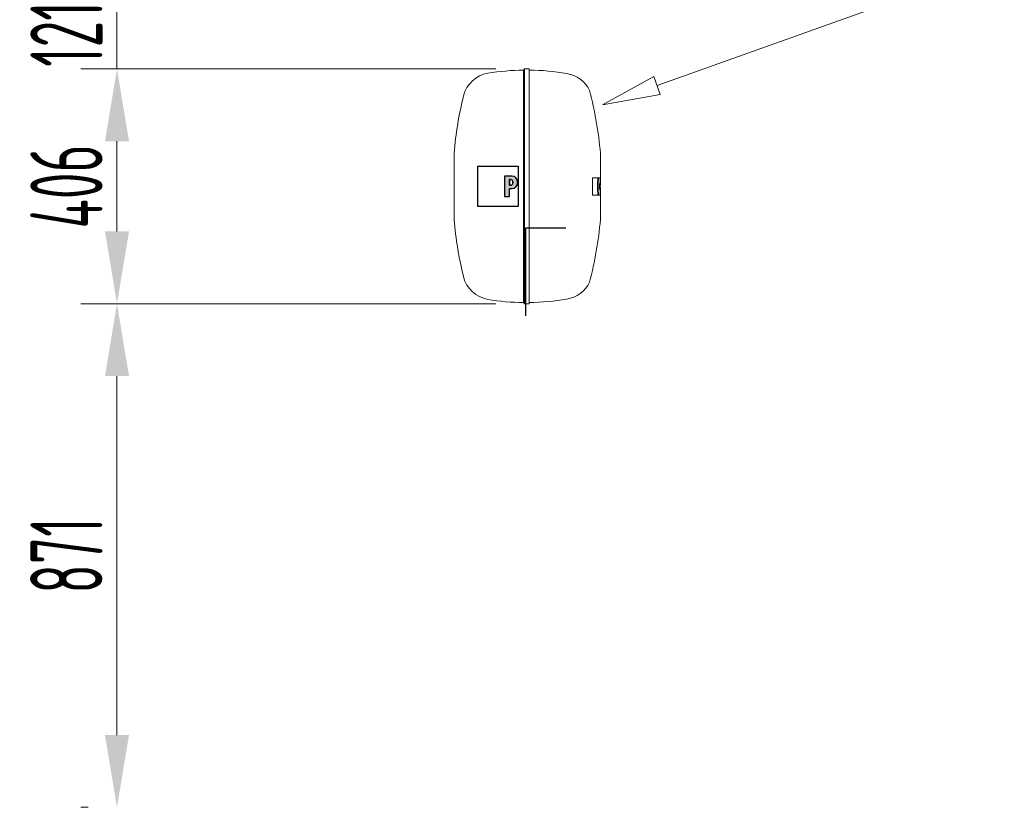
# Model space of a CAD drawing. Header units: millimetres. Extents: x 17747 to 112039, y -74980 to 446921.
# Tile 214 of 256: x 54432 to 56137, y 181461 to 182823. Entities that reach past the tile are written whole.
import ezdxf

# ---------------------------------------------------------------- set-up
doc = ezdxf.new("R2010")
doc.units = ezdxf.units.MM
doc.linetypes.add('phl_thick', pattern=[0])
for name, color, linetype, lineweight in [('JS_VYT_POPIS - OBECNĚ', 7, 'Continuous', 5), ('Schraffur (ISO)', 7, 'Continuous', 18), ('Skizziergeometrie (ISO)', 7, 'Continuous', 25), ('UT_KOTY - DIMENZE', 7, 'Continuous', 5)]:
    doc.layers.add(name, color=color, linetype=linetype, lineweight=lineweight)
doc.styles.add('ISOCP 2.5', font='isocp.shx', dxfattribs={"width": 0.6, "height": 2.5})

# ---------------------------------------------------------------- blocks, each defined once
blk = doc.blocks.new('P gross')
at = {"layer": 'Schraffur (ISO)'}
h = blk.add_hatch(color=256, dxfattribs=at)
edge = h.paths.add_edge_path(flags=16)
edge.add_line((8.77, 4.69), (7.98, 4.69))
edge.add_line((7.98, 4.69), (7.98, 0.78))
edge.add_line((7.98, 0.78), (8.77, 0.78))
edge.add_arc((8.77, 2.28), 1.5, 270, 360)
edge.add_line((10.27, 2.28), (10.27, 3.19))
edge.add_arc((8.77, 3.19), 1.5, 0, 90)
edge = h.paths.add_edge_path()
edge.add_line((4.48, 7.03), (4.48, -7.03))
edge.add_line((4.48, -7.03), (7.98, -7.03))
edge.add_line((7.98, -7.03), (7.98, -1.56))
edge.add_line((7.98, -1.56), (9.56, -1.56))
edge.add_arc((9.56, 2.44), 4, 270, 360)
edge.add_line((13.56, 2.44), (13.56, 3.03))
edge.add_arc((9.56, 3.03), 4, 0, 90)
edge.add_line((9.56, 7.03), (4.48, 7.03))
for p, q in [((4.48, 7.03), (4.48, -7.03)), ((9.56, 7.03), (4.48, 7.03)), ((8.77, 4.69), (7.98, 4.69)), ((7.98, 4.69), (7.98, 0.78)), ((7.98, 0.78), (8.77, 0.78)), ((10.27, 2.28), (10.27, 3.19)), ((13.56, 2.44), (13.56, 3.03)), ((7.98, -1.56), (9.56, -1.56)), ((7.98, -7.03), (7.98, -1.56)), ((4.48, -7.03), (7.98, -7.03))]:
    blk.add_line(p, q)
for centre, radius, start, end in [((9.56, 3.03), 4, 0, 90), ((8.77, 3.19), 1.5, 0, 90), ((8.77, 2.28), 1.5, 270, 0), ((9.56, 2.44), 4, 270, 0)]:
    blk.add_arc(centre, radius, start, end)
at = {"layer": 'Skizziergeometrie (ISO)'}
for p, q in [((-14, 14.01), (14, 14.01)), ((-14, -14.01), (-14, 14.01)), ((14, 14.01), (14, -14.01)), ((4.48, 7.03), (4.48, -7.03)), ((9.56, 7.03), (4.48, 7.03)), ((7.98, 0.78), (7.98, 4.69)), ((7.98, 4.69), (8.77, 4.69)), ((8.77, 0.78), (7.98, 0.78)), ((10.27, 3.19), (10.27, 2.28)), ((13.56, 2.44), (13.56, 3.03)), ((7.98, -7.03), (7.98, -1.56)), ((7.98, -1.56), (9.56, -1.56)), ((4.48, -7.03), (7.98, -7.03)), ((14, -14.01), (-14, -14.01))]:
    blk.add_line(p, q, dxfattribs=at)
for centre, radius, start, end in [((9.56, 3.03), 4, 0, 90), ((8.77, 3.19), 1.5, 0, 90), ((8.77, 2.28), 1.5, 270, 0), ((9.56, 2.44), 4, 270, 0)]:
    blk.add_arc(centre, radius, start, end, dxfattribs=at)
blk = doc.blocks.new('_ClosedBlank')
at = {"color": 0, "linetype": 'ByBlock', "lineweight": -2}
for p, q in [((-1, 0.167), (0, 0)), ((-1, 0.167), (-1, -0.167)), ((0, 0), (-1, -0.167))]:
    blk.add_line(p, q, dxfattribs=at)

msp = doc.modelspace()

# ---------------------------------------------------------------- linework, layer by layer
at = {"color": 0, "lineweight": 5}
for p, q in [((55304.4, 182736.1), (55306.4, 182738.1)), ((55304.4, 182736.1), (55304.4, 182334)), ((55306.4, 182331.9), (55306.4, 182738.1)), ((55306.4, 182738.1), (55314.4, 182738.1)), ((55314.4, 182331.9), (55314.4, 182738.1)), ((55184.1, 182590), (55184.1, 182480)), ((55437.7, 182540.8), (55437.7, 182590.2)), ((55424.1, 182550), (55425.6, 182550)), ((55424.1, 182520), (55424.1, 182550)), ((55432.9, 182550), (55425.6, 182550)), ((55432.9, 182550), (55434.9, 182550)), ((55437.6, 182550), (55434.9, 182550)), ((55437.6, 182550), (55437.7, 182550)), ((55437.7, 182540.4), (55437.7, 182550)), ((55436.2, 182538.5), (55436.9, 182538.5)), ((55436.9, 182531.5), (55436.2, 182531.5)), ((55437.7, 182520), (55437.7, 182529.7)), ((55437.7, 182479.9), (55437.7, 182529.2)), ((55425.6, 182520), (55424.1, 182520)), ((55425.6, 182520), (55432.9, 182520)), ((55434.9, 182520), (55432.9, 182520)), ((55434.9, 182520), (55437.6, 182520)), ((55437.7, 182520), (55437.6, 182520)), ((55304.4, 182334), (55306.4, 182332)), ((55306.4, 182331.9), (55314.4, 182331.9))]:
    msp.add_line(p, q, dxfattribs=at)
at = {"linetype": 'phl_thick'}
for p, q in [((55377.8, 182462.5), (55307.8, 182462.5)), ((55307.8, 182462.5), (55307.8, 182311.3))]:
    msp.add_line(p, q, dxfattribs=at)
at = {"color": 0, "lineweight": 5, "flags": 128}
msp.add_lwpolyline([(55437.6, 182540.9), (55437.7, 182540.7), (55437.7, 182540.4), (55437.7, 182540.1), (55437.7, 182539.7), (55437.6, 182539.3), (55437.5, 182538.8), (55437.5, 182538.2), (55437.4, 182537.6), (55437.3, 182537), (55437.3, 182536.4), (55437.2, 182535.7), (55437.2, 182535), (55437.2, 182534.4), (55437.3, 182533.7), (55437.3, 182533.1), (55437.4, 182532.4), (55437.5, 182531.8), (55437.5, 182531.3), (55437.6, 182530.8), (55437.7, 182530.4), (55437.7, 182530), (55437.7, 182529.7), (55437.7, 182529.4), (55437.6, 182529.2)], dxfattribs=at)
at = {"color": 0, "lineweight": 5}
for centre, radius, start, end in [((55309.4, 182334.1), 402, 90.7126, 99.5609), ((55309.4, 182336.2), 400, 79.9396, 89.2838), ((55251.2, 182679.3), 52, 99.5609, 166.09), ((55371.6, 182678.6), 52, 25.2421, 81.621), ((54788.1, 182535), 652, 5.0705, 14.7237), ((55833.6, 182535), 652, 166.09, 174.9433), ((55212.1, 182590), 28, 174.9433, 180), ((55409.7, 182590.2), 28, 0, 5.0705), ((55212.1, 182480), 28, 180, 185.0567), ((55833.6, 182535), 652, 185.0567, 193.91), ((54788.1, 182535), 652, 345.2763, 354.9295), ((55409.7, 182479.9), 28, 354.9295, 0), ((55251.2, 182390.8), 52, 193.91, 260.4391), ((55371.6, 182391.5), 52, 278.379, 334.7579), ((55309.4, 182733.9), 400, 270.7162, 280.0604), ((55309.4, 182735.9), 402, 260.4391, 269.2874)]:
    msp.add_arc(centre, radius, start, end, dxfattribs=at)
for centre, major_axis, start_param, end_param in [((55439.5, 182535), (0, 60), 1.318116, 1.823477), ((55441.5, 182535), (0, -60), 4.459709, 4.965069), ((55436.2, 182535), (0, -3.5), 3.141593, 6.283185), ((55437.5, 182535), (0, 6), 6.054897, 7.231155), ((55437.5, 182535), (0, -6), 5.335216, 6.511474)]:
    msp.add_ellipse(centre, major_axis=major_axis, ratio=0.113203, start_param=start_param, end_param=end_param, dxfattribs=at)
at = {"layer": 'JS_VYT_POPIS - OBECNĚ', "linetype": 'ByBlock'}
msp.add_lwpolyline([(55535.6, 182709.5), (57422, 183382.5)], dxfattribs=at)
at = {"layer": 'UT_KOTY - DIMENZE'}
for p, q in [((54600.7, 182738.1), (54600.7, 182858.7)), ((54783.6, 182738.1), (54538.2, 182738.1)), ((55256.4, 182738.1), (54538.2, 182738.1)), ((54600.7, 182613.1), (54600.7, 182488.1)), ((54600.7, 182456.9), (54600.7, 182613.1)), ((54783.6, 182331.9), (54538.2, 182331.9)), ((55256.4, 182331.9), (54538.2, 182331.9)), ((54600.7, 181586), (54600.7, 182206.9)), ((54550.7, 181461), (54538.2, 181461))]:
    msp.add_line(p, q, dxfattribs=at)
for points in [[(54579.9, 182613.1), (54621.5, 182613.1), (54600.7, 182738.1)], [(54579.9, 182613.1), (54621.5, 182613.1), (54600.7, 182738.1)], [(54579.9, 182456.9), (54621.5, 182456.9), (54600.7, 182331.9)], [(54579.9, 182206.9), (54621.5, 182206.9), (54600.7, 182331.9)], [(54579.9, 181586), (54621.5, 181586), (54600.7, 181461)]]:
    msp.add_solid(points, dxfattribs=at)

# ---------------------------------------------------------------- block references
at = {"color": 0, "lineweight": 5, "xscale": 2.5, "yscale": 2.5, "zscale": 2.5}
msp.add_blockref('P gross', (55260.3, 182535), dxfattribs=at)
at = {"layer": 'JS_VYT_POPIS - OBECNĚ', "xscale": 100, "yscale": 100, "zscale": 100, "rotation": 199.6334132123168}
msp.add_blockref('_ClosedBlank', (55441.4, 182675.9), dxfattribs=at)

# ---------------------------------------------------------------- texts
at = {"layer": 'UT_KOTY - DIMENZE', "char_height": 125, "width": 3.795, "attachment_point": 5, "rotation": 90, "style": 'ISOCP 2.5'}
for s, insert in [('121', (54513.2, 182798.4)), ('406', (54513.2, 182535)), ('871', (54513.2, 181896.5))]:
    msp.add_mtext(s, dxfattribs=dict(at, insert=insert))

doc.saveas('drawing.dxf')
